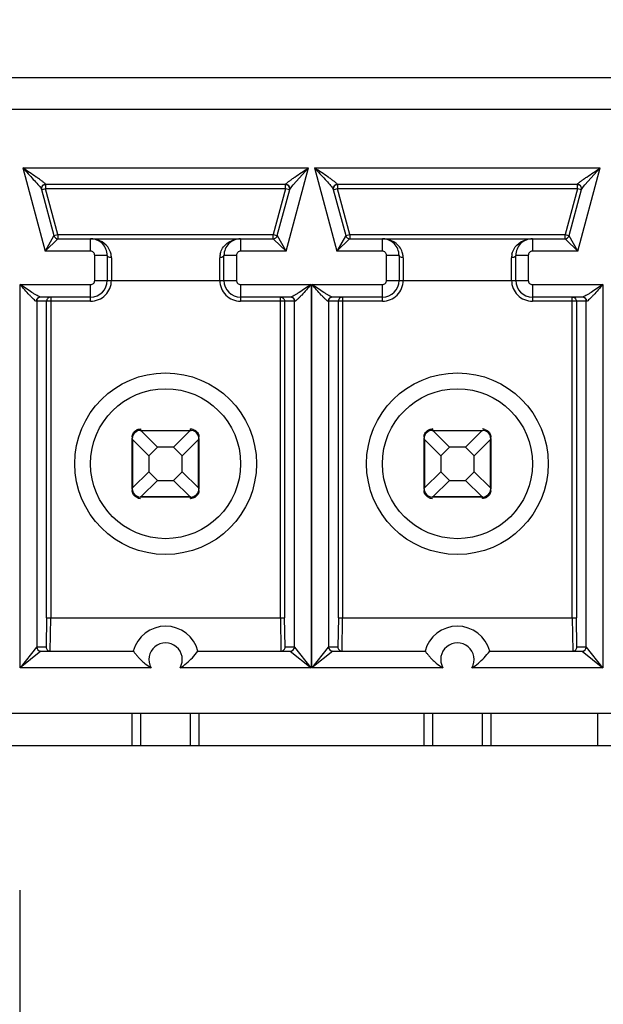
# Model space of a CAD drawing. Header units: inches. Extents: x 0 to 34, y 0 to 22.
# Tile 11 of 136: x 7.225 to 7.432, y 4.93 to 5.279. Entities that reach past the tile are written whole.
import ezdxf

# ---------------------------------------------------------------- set-up
doc = ezdxf.new("R2010")
doc.units = ezdxf.units.IN
doc.header["$LTSCALE"] = 1.87
doc.header["$MEASUREMENT"] = 0
doc.layers.get('0').update_dxf_attribs({"linetype": 'CONTINUOUS'})
doc.layers.add('DIMENSIONS', color=7, linetype='CONTINUOUS')
doc.styles.get("Standard").update_dxf_attribs({"font": 'txt', "width": 0.8})
doc.dimstyles.new('DIMSTYLE_3', dxfattribs={"dimtxt": 0.125, "dimasz": 0.18, "dimexe": 0.125, "dimexo": 0.0625, "dimgap": 0.03125, "dimtad": 0, "dimtih": 1, "dimtoh": 1, "dimdec": 3, "dimlfac": 1.3333333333, "dimzin": 4, "dimdsep": 46, "dimtxsty": 'STANDARD', "dimblk": '_FILLED', "dimblk1": '_FILLED', "dimblk2": '_FILLED', "dimcen": 0.09, "dimadec": 0, "dimazin": 0, "dimtp": 0.001, "dimtm": 0.001, "dimtfac": 1, "dimtdec": 3, "dimtofl": 0, "dimtmove": 0, "dimatfit": 3, "dimldrblk": '_FILLED', "dimfxl": 1, "dimtolj": 1, "dimtzin": 4, "dimarcsym": 0})

# ---------------------------------------------------------------- blocks, each defined once
blk = doc.blocks.new('*D14')
at = {"layer": 'DIMENSIONS', "color": 2, "linetype": 'CONTINUOUS'}
blk.add_line((7.8133599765, 6.2124718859), (5.1166724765, 6.2124718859), dxfattribs=at)
at = {"layer": 'DIMENSIONS', "color": 2, "linetype": 'CONTINUOUS', "insert": (5.0541724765, 6.2749718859), "char_height": 0.125, "width": 1.225, "attachment_point": 3, "line_spacing_factor": 0.9}
blk.add_mtext('2.228{\\Ftxt.shx;\\W1.000000;\\H0.125000; }[56.6]', dxfattribs=at)
blk = doc.blocks.new('_FILLED')
at = {"color": 0, "linetype": 'BYBLOCK'}
blk.add_solid([(0, 0), (-1, 0.1736111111), (-1, -0.1736111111)], dxfattribs=at)
blk = doc.blocks.new('*D15')
at = {"layer": 'DIMENSIONS', "color": 2, "linetype": 'CONTINUOUS'}
blk.add_line((7.2248614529, 4.9709718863), (7.2248614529, 3.5678345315), dxfattribs=at)
at = {"layer": 'DIMENSIONS', "color": 2, "linetype": 'CONTINUOUS', "insert": (7.1623614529, 3.5053345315), "char_height": 0.125, "width": 1.325, "attachment_point": 3, "rotation": 90, "line_spacing_factor": 0.9}
blk.add_mtext('1.894{\\Ftxt.shx;\\W1.000000;\\H0.125000; }[48.11]', dxfattribs=at)
blk = doc.blocks.new('*D18')
at = {"layer": 'DIMENSIONS', "color": 2, "linetype": 'CONTINUOUS'}
blk.add_line((12.3089224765, 5.0708968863), (12.3089224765, 3.5678345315), dxfattribs=at)
at = {"layer": 'DIMENSIONS', "color": 2, "linetype": 'CONTINUOUS', "insert": (12.2464224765, 3.5053345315), "char_height": 0.125, "width": 1.425, "attachment_point": 3, "rotation": 90, "line_spacing_factor": 0.9}
blk.add_mtext('8.673{\\Ftxt.shx;\\W1.000000;\\H0.125000; }[220.29]', dxfattribs=at)
blk = doc.blocks.new('*D19')
at = {"layer": 'DIMENSIONS', "color": 2, "linetype": 'CONTINUOUS'}
blk.add_line((12.8714224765, 5.0708968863), (12.8714224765, 3.5678345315), dxfattribs=at)
at = {"layer": 'DIMENSIONS', "color": 2, "linetype": 'CONTINUOUS', "insert": (12.8089224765, 3.5053345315), "char_height": 0.125, "width": 1.425, "attachment_point": 3, "rotation": 90, "line_spacing_factor": 0.9}
blk.add_mtext('9.423{\\Ftxt.shx;\\W1.000000;\\H0.125000; }[239.34]', dxfattribs=at)
blk = doc.blocks.new('*D20')
at = {"layer": 'DIMENSIONS', "color": 2, "linetype": 'CONTINUOUS'}
blk.add_line((13.4339224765, 5.0708968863), (13.4339224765, 3.5678345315), dxfattribs=at)
at = {"layer": 'DIMENSIONS', "color": 2, "linetype": 'CONTINUOUS', "insert": (13.3714224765, 3.5053345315), "char_height": 0.125, "width": 1.525, "attachment_point": 3, "rotation": 90, "line_spacing_factor": 0.9}
blk.add_mtext('10.173{\\Ftxt.shx;\\W1.000000;\\H0.125000; }[258.39]', dxfattribs=at)
blk = doc.blocks.new('*D21')
at = {"layer": 'DIMENSIONS', "color": 2, "linetype": 'CONTINUOUS'}
blk.add_line((13.9964224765, 5.0708968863), (13.9964224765, 3.5678345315), dxfattribs=at)
at = {"layer": 'DIMENSIONS', "color": 2, "linetype": 'CONTINUOUS', "insert": (13.9339224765, 3.5053345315), "char_height": 0.125, "width": 1.525, "attachment_point": 3, "rotation": 90, "line_spacing_factor": 0.9}
blk.add_mtext('10.923{\\Ftxt.shx;\\W1.000000;\\H0.125000; }[277.44]', dxfattribs=at)

msp = doc.modelspace()

# ---------------------------------------------------------------- linework, layer by layer
at = {"color": 7, "linetype": 'CONTINUOUS'}
for p, q in [((7.9743004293, 5.2587966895), (6.4754224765, 5.2587966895)), ((7.9630504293, 5.2475466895), (6.567878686, 5.2475466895)), ((7.2259525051, 5.2268775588), (7.2338644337, 5.1973498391)), ((7.2259525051, 5.2268775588), (7.3271172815, 5.2268775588)), ((7.3192049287, 5.1973498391), (7.3271172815, 5.2268775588)), ((7.3216880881, 5.2208936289), (7.3271170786, 5.226877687)), ((7.3292989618, 5.2268775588), (7.3372108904, 5.1973498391)), ((7.3292989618, 5.2268775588), (7.4304637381, 5.2268775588)), ((7.4225513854, 5.1973498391), (7.4304637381, 5.2268775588)), ((7.4250345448, 5.2208936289), (7.4304635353, 5.226877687)), ((7.2340443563, 5.2209718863), (7.2340043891, 5.2210912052)), ((7.2340443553, 5.2209718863), (7.2340443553, 5.2194955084)), ((7.3190250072, 5.2209718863), (7.2340443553, 5.2209718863)), ((7.3190250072, 5.2194955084), (7.3190250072, 5.2207740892)), ((7.319064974, 5.2210912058), (7.3190250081, 5.2209718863)), ((7.3197381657, 5.2209138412), (7.3190649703, 5.2210912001)), ((7.3204910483, 5.2192625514), (7.321200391, 5.2203084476)), ((7.321200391, 5.2203084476), (7.3216880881, 5.2208936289)), ((7.337390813, 5.2209718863), (7.3373508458, 5.2210912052)), ((7.3373908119, 5.2209718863), (7.3373908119, 5.2194955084)), ((7.4223714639, 5.2209718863), (7.337390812, 5.2209718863)), ((7.4223714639, 5.2194955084), (7.4223714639, 5.2207740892)), ((7.4224114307, 5.2210912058), (7.4223714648, 5.2209718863)), ((7.4230846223, 5.2209138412), (7.422411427, 5.2210912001)), ((7.423837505, 5.2192625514), (7.4245468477, 5.2203084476)), ((7.4245468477, 5.2203084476), (7.4250345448, 5.2208936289)), ((7.2324706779, 5.2194907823), (7.2325783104, 5.2192625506)), ((7.2325783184, 5.2192625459), (7.2369698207, 5.2028732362)), ((7.2340443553, 5.2194955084), (7.232809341, 5.2191645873)), ((7.2383958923, 5.2032553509), (7.2340443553, 5.2194955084)), ((7.3190250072, 5.2194955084), (7.2340443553, 5.2194955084)), ((7.3190250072, 5.2194955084), (7.3146734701, 5.2032553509)), ((7.3160995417, 5.2028732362), (7.3204910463, 5.2192625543)), ((7.3204510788, 5.2191133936), (7.3190250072, 5.2194955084)), ((7.3358171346, 5.2194907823), (7.3359247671, 5.2192625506)), ((7.3359247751, 5.2192625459), (7.3403162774, 5.2028732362)), ((7.3373908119, 5.2194955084), (7.3361557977, 5.2191645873)), ((7.341742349, 5.2032553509), (7.3373908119, 5.2194955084)), ((7.4223714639, 5.2194955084), (7.3373908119, 5.2194955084)), ((7.4223714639, 5.2194955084), (7.4180199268, 5.2032553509)), ((7.4194459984, 5.2028732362), (7.423837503, 5.2192625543)), ((7.4237975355, 5.2191133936), (7.4223714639, 5.2194955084)), ((7.2369698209, 5.2028732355), (7.2368535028, 5.2026663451)), ((7.2369698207, 5.2028732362), (7.2383958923, 5.2032553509)), ((7.2383958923, 5.2032553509), (7.2383958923, 5.2019767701)), ((7.2383958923, 5.2032553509), (7.3146734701, 5.2032553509)), ((7.3146734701, 5.2017789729), (7.3146734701, 5.2032553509)), ((7.3146734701, 5.2032553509), (7.3159084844, 5.2029244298)), ((7.3192049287, 5.1973498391), (7.3161392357, 5.2028026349)), ((7.3403162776, 5.2028732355), (7.3401999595, 5.2026663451)), ((7.3403162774, 5.2028732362), (7.341742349, 5.2032553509)), ((7.341742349, 5.2032553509), (7.341742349, 5.2019767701)), ((7.341742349, 5.2032553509), (7.4180199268, 5.2032553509)), ((7.4180199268, 5.2017789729), (7.4180199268, 5.2032553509)), ((7.4180199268, 5.2032553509), (7.419254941, 5.2029244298)), ((7.4225513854, 5.1973498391), (7.4194856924, 5.2028026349)), ((7.233864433, 5.1973498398), (7.2383362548, 5.2017206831)), ((7.2368535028, 5.2026663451), (7.2338644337, 5.1973498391)), ((7.2383958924, 5.2017789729), (7.31467347, 5.2017789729)), ((7.2499598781, 5.1973498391), (7.2499598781, 5.2017789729)), ((7.3031094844, 5.2017789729), (7.3031094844, 5.1973498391)), ((7.31467348, 5.2017789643), (7.314917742, 5.201540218)), ((7.314917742, 5.201540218), (7.3192049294, 5.1973498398)), ((7.3401999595, 5.2026663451), (7.3372108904, 5.1973498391)), ((7.3372108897, 5.1973498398), (7.3416827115, 5.2017206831)), ((7.3417423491, 5.2017789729), (7.4180199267, 5.2017789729)), ((7.3533063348, 5.1973498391), (7.3533063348, 5.2017789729)), ((7.4064559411, 5.2017789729), (7.4064559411, 5.1973498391)), ((7.4180199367, 5.2017789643), (7.4182641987, 5.201540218)), ((7.4182641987, 5.201540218), (7.4225513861, 5.1973498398)), ((7.2499598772, 5.1973498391), (7.2338644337, 5.1973498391)), ((7.2558653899, 5.1958734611), (7.251436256, 5.1958734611)), ((7.251436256, 5.1870151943), (7.251436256, 5.1958734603)), ((7.2558653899, 5.1958734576), (7.2558653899, 5.1870151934)), ((7.3016331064, 5.1958734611), (7.2972039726, 5.1958734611)), ((7.2972039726, 5.1870151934), (7.2972039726, 5.1958734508)), ((7.3016331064, 5.1958734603), (7.3016331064, 5.1870151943)), ((7.3192049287, 5.1973498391), (7.3031094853, 5.1973498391)), ((7.3533063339, 5.1973498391), (7.3372108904, 5.1973498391)), ((7.3592118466, 5.1958734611), (7.3547827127, 5.1958734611)), ((7.3547827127, 5.1870151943), (7.3547827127, 5.1958734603)), ((7.3592118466, 5.1958734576), (7.3592118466, 5.1870151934)), ((7.4049795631, 5.1958734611), (7.4005504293, 5.1958734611)), ((7.4005504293, 5.1870151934), (7.4005504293, 5.1958734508)), ((7.4049795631, 5.1958734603), (7.4049795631, 5.1870151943)), ((7.4225513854, 5.1973498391), (7.406455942, 5.1973498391)), ((7.2573417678, 5.1950681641), (7.2573417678, 5.1870151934)), ((7.2957275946, 5.1870151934), (7.2957275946, 5.1950681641)), ((7.3606882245, 5.1950681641), (7.3606882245, 5.1870151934)), ((7.3990740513, 5.1870151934), (7.3990740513, 5.1950681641)), ((7.2249688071, 5.0497119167), (7.2249688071, 5.1855388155)), ((7.2249688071, 5.1855388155), (7.2499598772, 5.1855388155)), ((7.2499598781, 5.1796333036), (7.2499598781, 5.1855388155)), ((7.251436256, 5.1870151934), (7.3016331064, 5.1870151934)), ((7.3031094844, 5.1855388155), (7.3031094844, 5.1796333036)), ((7.3031094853, 5.1855388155), (7.328100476, 5.1855388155)), ((7.328100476, 5.1855388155), (7.328100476, 5.0497118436)), ((7.3283152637, 5.0497119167), (7.3283152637, 5.1855388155)), ((7.3283152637, 5.1855388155), (7.3533063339, 5.1855388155)), ((7.3533063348, 5.1796333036), (7.3533063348, 5.1855388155)), ((7.3547827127, 5.1870151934), (7.4049795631, 5.1870151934)), ((7.4064559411, 5.1855388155), (7.4064559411, 5.1796333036)), ((7.406455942, 5.1855388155), (7.4314469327, 5.1855388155)), ((7.4314469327, 5.1855388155), (7.4314469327, 5.0497118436)), ((7.2499598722, 5.1796333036), (7.2307552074, 5.1796333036)), ((7.2308735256, 5.1796333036), (7.2308735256, 5.0570939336)), ((7.2499598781, 5.1811096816), (7.2322017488, 5.1811096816)), ((7.2344040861, 5.0674277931), (7.2344040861, 5.1796333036)), ((7.2358802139, 5.1811096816), (7.2358802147, 5.0674286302)), ((7.3208676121, 5.1811096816), (7.3031094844, 5.1811096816)), ((7.3223141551, 5.1796333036), (7.3031094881, 5.1796333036)), ((7.3171891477, 5.0674286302), (7.3171891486, 5.1811096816)), ((7.3186094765, 5.1800320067), (7.3186652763, 5.1796333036)), ((7.3186652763, 5.1796333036), (7.3186652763, 5.0674277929)), ((7.3221958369, 5.0570939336), (7.3221958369, 5.1796333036)), ((7.3533063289, 5.1796333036), (7.3341016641, 5.1796333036)), ((7.3342199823, 5.1796333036), (7.3342199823, 5.0570939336)), ((7.3533063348, 5.1811096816), (7.3355482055, 5.1811096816)), ((7.3377505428, 5.0674277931), (7.3377505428, 5.1796333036)), ((7.3392266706, 5.1811096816), (7.3392266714, 5.0674286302)), ((7.4242140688, 5.1811096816), (7.4064559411, 5.1811096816)), ((7.4256606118, 5.1796333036), (7.4064559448, 5.1796333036)), ((7.4205356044, 5.0674286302), (7.4205356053, 5.1811096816)), ((7.4219559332, 5.1800320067), (7.422011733, 5.1796333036)), ((7.422011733, 5.1796333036), (7.422011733, 5.0674277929)), ((7.4255422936, 5.0570939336), (7.4255422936, 5.1796333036)), ((7.2676765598, 5.1338580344), (7.2675525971, 5.1338549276)), ((7.2675581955, 5.1338617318), (7.267679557, 5.1338535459)), ((7.2676764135, 5.1343620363), (7.2676764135, 5.1338655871)), ((7.2676764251, 5.1338655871), (7.2853929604, 5.1338655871)), ((7.2676764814, 5.1338605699), (7.2676764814, 5.1338543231)), ((7.267679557, 5.1338535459), (7.267861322, 5.1337896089)), ((7.2737055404, 5.1279600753), (7.26792905, 5.1337365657)), ((7.2851403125, 5.1337365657), (7.26792905, 5.1337365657)), ((7.2851403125, 5.1337365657), (7.2793638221, 5.1279600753)), ((7.2851403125, 5.1337365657), (7.2853893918, 5.1338534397)), ((7.2853893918, 5.1338534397), (7.285519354, 5.1338602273)), ((7.2853929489, 5.1338655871), (7.2853929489, 5.1343620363)), ((7.2853930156, 5.1338605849), (7.2853930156, 5.1338543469)), ((7.2855200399, 5.1338593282), (7.2855452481, 5.1338608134)), ((7.2863054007, 5.1342223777), (7.2871285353, 5.1338170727)), ((7.3710230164, 5.1338580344), (7.3708990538, 5.1338549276)), ((7.3709046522, 5.1338617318), (7.3710260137, 5.1338535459)), ((7.3710228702, 5.1343620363), (7.3710228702, 5.1338655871)), ((7.3710228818, 5.1338655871), (7.388739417, 5.1338655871)), ((7.3710229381, 5.1338605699), (7.3710229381, 5.1338543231)), ((7.3710260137, 5.1338535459), (7.3712077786, 5.1337896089)), ((7.3770519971, 5.1279600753), (7.3712755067, 5.1337365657)), ((7.3884867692, 5.1337365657), (7.3712755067, 5.1337365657)), ((7.3884867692, 5.1337365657), (7.3827102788, 5.1279600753)), ((7.3884867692, 5.1337365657), (7.3887358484, 5.1338534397)), ((7.3887358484, 5.1338534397), (7.3888658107, 5.1338602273)), ((7.3887394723, 5.1338605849), (7.3887394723, 5.1338543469)), ((7.3888664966, 5.1338593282), (7.3888917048, 5.1338608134)), ((7.3896518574, 5.1342223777), (7.390474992, 5.1338170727)), ((7.2647236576, 5.1131963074), (7.2647236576, 5.1309128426)), ((7.2647299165, 5.1310399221), (7.2647284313, 5.1310651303)), ((7.2647286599, 5.1309128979), (7.2647348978, 5.1309128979)), ((7.264735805, 5.130909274), (7.2647290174, 5.1310392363)), ((7.264852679, 5.1306601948), (7.264735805, 5.130909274)), ((7.264852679, 5.1306601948), (7.264852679, 5.1134489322)), ((7.264852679, 5.1306601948), (7.2706291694, 5.1248837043)), ((7.282440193, 5.1248837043), (7.2882166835, 5.1306601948)), ((7.2882166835, 5.1134489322), (7.2882166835, 5.1306601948)), ((7.2883336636, 5.1309096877), (7.2882697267, 5.1307279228)), ((7.2883418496, 5.1310310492), (7.2883336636, 5.1309096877)), ((7.2883406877, 5.1309127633), (7.2883344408, 5.1309127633)), ((7.2883381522, 5.130912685), (7.2883350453, 5.1310366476)), ((7.2883457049, 5.1311784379), (7.2883457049, 5.1315085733)), ((7.2883457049, 5.1309128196), (7.2883457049, 5.1131962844)), ((7.3680701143, 5.1131963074), (7.3680701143, 5.1309128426)), ((7.3680763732, 5.1310399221), (7.368074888, 5.1310651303)), ((7.3680751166, 5.1309128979), (7.3680813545, 5.1309128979)), ((7.3680822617, 5.130909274), (7.3680754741, 5.1310392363)), ((7.3681991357, 5.1306601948), (7.3680822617, 5.130909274)), ((7.3681991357, 5.1306601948), (7.3681991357, 5.1134489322)), ((7.3681991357, 5.1306601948), (7.3739756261, 5.1248837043)), ((7.3857866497, 5.1248837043), (7.3915631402, 5.1306601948)), ((7.3915631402, 5.1134489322), (7.3915631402, 5.1306601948)), ((7.3916801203, 5.1309096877), (7.3916161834, 5.1307279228)), ((7.3916883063, 5.1310310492), (7.3916801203, 5.1309096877)), ((7.3916871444, 5.1309127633), (7.3916808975, 5.1309127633)), ((7.3916846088, 5.130912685), (7.391681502, 5.1310366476)), ((7.3916921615, 5.1311784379), (7.3916921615, 5.1315085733)), ((7.3916921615, 5.1309128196), (7.3916921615, 5.1131962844)), ((7.2706291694, 5.1248837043), (7.2737055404, 5.1279600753)), ((7.2793638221, 5.1279600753), (7.2737055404, 5.1279600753)), ((7.2793638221, 5.1279600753), (7.282440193, 5.1248837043)), ((7.3739756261, 5.1248837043), (7.3770519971, 5.1279600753)), ((7.3827102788, 5.1279600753), (7.3770519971, 5.1279600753)), ((7.3827102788, 5.1279600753), (7.3857866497, 5.1248837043)), ((7.2706291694, 5.1248837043), (7.2706291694, 5.1192254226)), ((7.282440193, 5.1192254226), (7.282440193, 5.1248837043)), ((7.3739756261, 5.1248837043), (7.3739756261, 5.1192254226)), ((7.3857866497, 5.1192254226), (7.3857866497, 5.1248837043)), ((7.2706291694, 5.1192254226), (7.264852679, 5.1134489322)), ((7.2737055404, 5.1161490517), (7.2706291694, 5.1192254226)), ((7.282440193, 5.1192254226), (7.2793638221, 5.1161490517)), ((7.2882166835, 5.1134489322), (7.282440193, 5.1192254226)), ((7.3739756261, 5.1192254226), (7.3681991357, 5.1134489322)), ((7.3770519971, 5.1161490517), (7.3739756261, 5.1192254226)), ((7.3857866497, 5.1192254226), (7.3827102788, 5.1161490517)), ((7.3915631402, 5.1134489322), (7.3857866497, 5.1192254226)), ((7.26792905, 5.1103725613), (7.2737055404, 5.1161490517)), ((7.2737055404, 5.1161490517), (7.2793638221, 5.1161490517)), ((7.2793638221, 5.1161490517), (7.2851403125, 5.1103725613)), ((7.3712755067, 5.1103725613), (7.3770519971, 5.1161490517)), ((7.3770519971, 5.1161490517), (7.3827102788, 5.1161490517)), ((7.3827102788, 5.1161490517), (7.3884867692, 5.1103725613)), ((7.2647236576, 5.1129306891), (7.2647236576, 5.1126005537)), ((7.2647275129, 5.1130780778), (7.2647356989, 5.1131994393)), ((7.2647286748, 5.1131963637), (7.2647349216, 5.1131963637)), ((7.2647312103, 5.113196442), (7.2647343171, 5.1130724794)), ((7.2647356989, 5.1131994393), (7.2647996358, 5.1133812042)), ((7.2882166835, 5.1134489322), (7.2883335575, 5.113199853)), ((7.2883335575, 5.113199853), (7.2883403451, 5.1130698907)), ((7.2883407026, 5.1131962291), (7.2883344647, 5.1131962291)), ((7.288339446, 5.1130692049), (7.2883409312, 5.1130439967)), ((7.3680701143, 5.1129306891), (7.3680701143, 5.1126005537)), ((7.3680739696, 5.1130780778), (7.3680821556, 5.1131994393)), ((7.3680751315, 5.1131963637), (7.3680813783, 5.1131963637)), ((7.368077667, 5.113196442), (7.3680807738, 5.1130724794)), ((7.3680821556, 5.1131994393), (7.3681460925, 5.1133812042)), ((7.3915631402, 5.1134489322), (7.3916800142, 5.113199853)), ((7.3916800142, 5.113199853), (7.3916868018, 5.1130698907)), ((7.3916871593, 5.1131962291), (7.3916809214, 5.1131962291)), ((7.3916859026, 5.1130692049), (7.3916873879, 5.1130439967)), ((7.2667639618, 5.1098867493), (7.2659408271, 5.1102920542)), ((7.2675493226, 5.1102497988), (7.2675241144, 5.1102483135)), ((7.2676799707, 5.1102556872), (7.2675500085, 5.1102488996)), ((7.2676763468, 5.1102485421), (7.2676763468, 5.11025478)), ((7.2853929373, 5.1102435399), (7.2676764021, 5.1102435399)), ((7.26792905, 5.1103725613), (7.2676799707, 5.1102556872)), ((7.26792905, 5.1103725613), (7.2851403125, 5.1103725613)), ((7.2853898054, 5.1102555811), (7.2852080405, 5.1103195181)), ((7.285511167, 5.1102473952), (7.2853898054, 5.1102555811)), ((7.2853928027, 5.1102510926), (7.2855167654, 5.1102541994)), ((7.2853928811, 5.110248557), (7.2853928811, 5.1102548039)), ((7.2853929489, 5.1097470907), (7.2853929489, 5.1102435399)), ((7.3701104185, 5.1098867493), (7.3692872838, 5.1102920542)), ((7.3708957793, 5.1102497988), (7.3708705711, 5.1102483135)), ((7.3710264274, 5.1102556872), (7.3708964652, 5.1102488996)), ((7.3710228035, 5.1102485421), (7.3710228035, 5.11025478)), ((7.388739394, 5.1102435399), (7.3710228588, 5.1102435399)), ((7.3712755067, 5.1103725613), (7.3710264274, 5.1102556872)), ((7.3712755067, 5.1103725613), (7.3884867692, 5.1103725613)), ((7.3887362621, 5.1102555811), (7.3885544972, 5.1103195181)), ((7.3888576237, 5.1102473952), (7.3887362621, 5.1102555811)), ((7.3887392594, 5.1102510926), (7.3888632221, 5.1102541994)), ((7.3887393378, 5.110248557), (7.3887393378, 5.1102548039)), ((7.3887394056, 5.1097470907), (7.3887394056, 5.1102435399)), ((7.2344040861, 5.0674277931), (7.2342140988, 5.0570939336)), ((7.2344040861, 5.0674285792), (7.3186652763, 5.0674285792)), ((7.2356902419, 5.0556175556), (7.2358802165, 5.0674286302)), ((7.317189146, 5.0674286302), (7.3173791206, 5.0556175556)), ((7.3188552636, 5.0570939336), (7.3186652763, 5.0674277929)), ((7.3377505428, 5.0674277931), (7.3375605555, 5.0570939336)), ((7.3377505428, 5.0674285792), (7.422011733, 5.0674285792)), ((7.3390366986, 5.0556175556), (7.3392266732, 5.0674286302)), ((7.4205356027, 5.0674286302), (7.4207255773, 5.0556175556)), ((7.4222017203, 5.0570939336), (7.422011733, 5.0674277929)), ((7.2307991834, 5.0569997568), (7.2249689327, 5.0497119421)), ((7.2308735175, 5.0570926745), (7.2307991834, 5.0569997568)), ((7.2308735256, 5.0570939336), (7.2342140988, 5.0570939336)), ((7.3188552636, 5.0570939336), (7.3221958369, 5.0570939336)), ((7.3222723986, 5.0569969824), (7.3221958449, 5.0570926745)), ((7.3281005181, 5.0497118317), (7.3222723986, 5.0569969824)), ((7.3341456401, 5.0569997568), (7.3283153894, 5.0497119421)), ((7.3342199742, 5.0570926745), (7.3341456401, 5.0569997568)), ((7.3342199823, 5.0570939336), (7.3375605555, 5.0570939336)), ((7.4222017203, 5.0570939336), (7.4255422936, 5.0570939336)), ((7.4256188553, 5.0569969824), (7.4255423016, 5.0570926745)), ((7.4314469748, 5.0497118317), (7.4256188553, 5.0569969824)), ((7.2323615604, 5.0556175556), (7.224968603, 5.0497120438)), ((7.232352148, 5.0556175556), (7.2650987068, 5.0556175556)), ((7.2879706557, 5.0556175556), (7.3207172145, 5.0556175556)), ((7.3207078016, 5.0556175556), (7.3281006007, 5.0497120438)), ((7.3357080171, 5.0556175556), (7.3283150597, 5.0497120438)), ((7.3356986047, 5.0556175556), (7.3684451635, 5.0556175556)), ((7.3913171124, 5.0556175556), (7.4240636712, 5.0556175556)), ((7.4240542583, 5.0556175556), (7.4314470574, 5.0497120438)), ((7.2714204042, 5.0497119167), (7.2249688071, 5.0497119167)), ((7.328100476, 5.0497118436), (7.281648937, 5.0497118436)), ((7.3747668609, 5.0497119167), (7.3283152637, 5.0497119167)), ((7.4314469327, 5.0497118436), (7.3849953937, 5.0497118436)), ((7.9630504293, 5.0334718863), (6.4754224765, 5.0334718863)), ((7.2647236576, 5.0222218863), (7.2647236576, 5.0334718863)), ((7.2676764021, 5.0334718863), (7.2676764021, 5.0222218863)), ((7.2853929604, 5.0222218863), (7.2853929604, 5.0334718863)), ((7.2883457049, 5.0334718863), (7.2883457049, 5.0222218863)), ((7.3680701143, 5.0222218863), (7.3680701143, 5.0334718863)), ((7.3710228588, 5.0334718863), (7.3710228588, 5.0222218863)), ((7.388739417, 5.0222218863), (7.388739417, 5.0334718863)), ((7.3916921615, 5.0334718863), (7.3916921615, 5.0222218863)), ((7.4295110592, 5.0334718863), (7.4295110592, 5.0222218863)), ((6.4754224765, 5.0222218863), (7.9743004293, 5.0222218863))]:
    msp.add_line(p, q, dxfattribs=at)
for centre, radius in [((7.2765346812, 5.1220545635), 0.0321850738), ((7.3798811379, 5.1220545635), 0.0321850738), ((7.2765346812, 5.1220545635), 0.0265748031), ((7.3798811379, 5.1220545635), 0.0265748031)]:
    msp.add_circle(centre, radius, dxfattribs=at)
for centre, radius, start, end in [((7.2340443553, 5.2194955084), 0.001476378, 89.9999999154, 195), ((7.3190250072, 5.2194955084), 0.001476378, 344.9999999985, 90), ((7.3373908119, 5.2194955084), 0.001476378, 89.9999999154, 195), ((7.4223714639, 5.2194955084), 0.001476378, 344.9999999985, 90), ((7.2383958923, 5.2032553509), 0.001476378, 195.0000002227, 270), ((7.3146734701, 5.2032553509), 0.001476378, 270, 344.999999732), ((7.341742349, 5.2032553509), 0.001476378, 195.0000002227, 270), ((7.4180199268, 5.2032553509), 0.001476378, 270, 344.9999997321), ((7.2499598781, 5.1958734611), 0.0059055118, 359.9999659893, 89.9999999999), ((7.3031094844, 5.1958734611), 0.0059055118, 89.998497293, 179.9999999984), ((7.3533063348, 5.1958734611), 0.0059055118, 359.9999659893, 89.9999999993), ((7.4064559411, 5.1958734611), 0.0059055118, 89.998497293, 179.9999999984), ((7.2499598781, 5.1958734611), 0.0014763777, 359.9999660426, 90.0000339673), ((7.2511941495, 5.1950644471), 0.0061476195, 0.0346417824, 12.029782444), ((7.3018755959, 5.1950644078), 0.0061480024, 167.9738963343, 179.9649938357), ((7.3031094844, 5.1958734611), 0.0014763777, 89.9999660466, 180.0000339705), ((7.3533063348, 5.1958734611), 0.0014763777, 359.9999660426, 90.0000339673), ((7.3545406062, 5.1950644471), 0.0061476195, 0.0346417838, 12.0297824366), ((7.4052220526, 5.1950644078), 0.0061480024, 167.9738963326, 179.9649938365), ((7.4064559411, 5.1958734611), 0.0014763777, 89.9999660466, 180.0000339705), ((7.2499598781, 5.1870151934), 0.0073818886, 269.9999542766, 360), ((7.2499598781, 5.1870151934), 0.0014763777, 269.9999660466, 3.39706e-05), ((7.2499598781, 5.1870151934), 0.0059055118, 270.000000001, 359.9999999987), ((7.3031094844, 5.1870151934), 0.007381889, 180, 270.0000286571), ((7.3031094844, 5.1870151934), 0.0059055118, 180.0000000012, 269.9999999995), ((7.3031094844, 5.1870151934), 0.0014763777, 179.9999660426, 270.0000339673), ((7.3533063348, 5.1870151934), 0.0073818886, 269.9999542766, 360), ((7.3533063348, 5.1870151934), 0.0014763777, 269.9999660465, 3.39706e-05), ((7.3533063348, 5.1870151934), 0.0059055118, 270.000000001, 359.9999999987), ((7.4064559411, 5.1870151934), 0.007381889, 180, 270.0000286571), ((7.4064559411, 5.1870151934), 0.0059055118, 180.0000000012, 269.9999999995), ((7.4064559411, 5.1870151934), 0.0014763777, 179.9999660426, 270.0000339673), ((7.232349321, 5.179633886), 0.0014757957, 89.987070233, 180.0226083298), ((7.2358798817, 5.179633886), 0.0014757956, 89.9870695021, 180.0226090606), ((7.3207200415, 5.179633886), 0.0014757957, 359.9773916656, 90.0129297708), ((7.3356957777, 5.179633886), 0.0014757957, 89.9870702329, 180.0226083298), ((7.3392263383, 5.179633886), 0.0014757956, 89.9870695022, 180.0226090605), ((7.4240664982, 5.179633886), 0.0014757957, 359.9773916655, 90.0129297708), ((7.2676764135, 5.1309128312), 0.0029527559, 90, 177.9263080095), ((7.2676764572, 5.1313461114), 0.0030159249, 90.0008293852, 91.4167394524), ((7.2853904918, 5.1312954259), 0.0030666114, 72.6417578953, 89.9540905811), ((7.2853929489, 5.1309128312), 0.0029527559, 0, 87.9263080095), ((7.3710228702, 5.1309128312), 0.0029527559, 90, 177.9263080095), ((7.3710229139, 5.1313461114), 0.0030159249, 90.0008293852, 91.4167394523), ((7.3887369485, 5.1312954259), 0.0030666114, 72.6417578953, 89.9540905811), ((7.3887394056, 5.1309128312), 0.0029527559, 0, 87.9263080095), ((7.2676764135, 5.1131962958), 0.0029527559, 180, 267.9263080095), ((7.2853929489, 5.1131962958), 0.0029527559, 270, 357.9263080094), ((7.3710228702, 5.1131962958), 0.0029527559, 180, 267.9263080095), ((7.3887394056, 5.1131962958), 0.0029527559, 270, 357.9263080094), ((7.2676788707, 5.1128137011), 0.0030666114, 252.6417578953, 269.9540905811), ((7.2853929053, 5.1127630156), 0.0030159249, 270.0008293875, 271.4167394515), ((7.3710253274, 5.1128137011), 0.0030666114, 252.6417578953, 269.9540905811), ((7.388739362, 5.1127630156), 0.0030159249, 270.0008293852, 271.4167394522), ((7.2765346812, 5.0526647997), 0.0118110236, 14.4775121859, 165.5224878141), ((7.3798811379, 5.0526647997), 0.0118110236, 14.4775121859, 165.5224878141), ((7.2323502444, 5.0570932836), 0.0014767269, 180.0715289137, 269.9964389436), ((7.2356898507, 5.0570932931), 0.0014757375, 179.975131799, 270.0151896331), ((7.2765346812, 5.0526647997), 0.0059053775, 329.9979909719, 210.0012922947), ((7.3173795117, 5.0570932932), 0.0014757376, 269.9848155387, 0.0248630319), ((7.3207191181, 5.0570932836), 0.0014767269, 270.0035613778, 359.9284706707), ((7.335696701, 5.0570932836), 0.0014767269, 180.0715289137, 269.9964389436), ((7.3390363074, 5.0570932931), 0.0014757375, 179.975131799, 270.0151896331), ((7.3798811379, 5.0526647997), 0.0059053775, 329.9979909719, 210.0012922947), ((7.4207259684, 5.0570932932), 0.0014757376, 269.9848155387, 0.024863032), ((7.4240655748, 5.0570932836), 0.0014767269, 270.0035613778, 359.9284706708)]:
    msp.add_arc(centre, radius, start, end, dxfattribs=at)
for points, knots in [([(7.2340043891, 5.2210912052), (7.2339416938, 5.2212784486), (7.2334781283, 5.2216262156), (7.2327715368, 5.2222166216), (7.2317856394, 5.2229117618), (7.2303138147, 5.2239426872), (7.2283531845, 5.2252678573), (7.226760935, 5.2263358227), (7.2259525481, 5.2268773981)], [0, 0, 0, 0, 0.0596382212, 0.1621485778, 0.2859691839, 0.420752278, 0.7061191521, 1, 1, 1, 1]), ([(7.2259525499, 5.2268773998), (7.2265822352, 5.2261962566), (7.2278234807, 5.2248510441), (7.2296301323, 5.222890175), (7.2311792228, 5.221120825), (7.2321530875, 5.2200246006), (7.2324706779, 5.2194907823)], [0, 0, 0, 0, 0.2823538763, 0.5572987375, 0.8109293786, 1, 1, 1, 1]), ([(7.319064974, 5.2210912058), (7.3191276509, 5.2212784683), (7.31959129, 5.2216262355), (7.3202978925, 5.2222166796), (7.3212838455, 5.2229118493), (7.3227557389, 5.2239428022), (7.3247163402, 5.225268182), (7.3263089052, 5.2263358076), (7.3271173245, 5.2268773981)], [0, 0, 0, 0, 0.0596393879, 0.1621508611, 0.2859718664, 0.4207549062, 0.7061209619, 1, 1, 1, 1]), ([(7.3373508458, 5.2210912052), (7.3372881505, 5.2212784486), (7.3368245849, 5.2216262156), (7.3361179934, 5.2222166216), (7.3351320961, 5.2229117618), (7.3336602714, 5.2239426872), (7.3316996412, 5.2252678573), (7.3301073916, 5.2263358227), (7.3292990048, 5.2268773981)], [0, 0, 0, 0, 0.0596382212, 0.1621485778, 0.2859691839, 0.420752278, 0.7061191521, 1, 1, 1, 1]), ([(7.3292990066, 5.2268773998), (7.3299286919, 5.2261962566), (7.3311699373, 5.2248510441), (7.332976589, 5.222890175), (7.3345256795, 5.221120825), (7.3354995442, 5.2200246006), (7.3358171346, 5.2194907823)], [0, 0, 0, 0, 0.2823538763, 0.5572987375, 0.8109293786, 1, 1, 1, 1]), ([(7.4224114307, 5.2210912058), (7.4224741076, 5.2212784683), (7.4229377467, 5.2216262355), (7.4236443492, 5.2222166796), (7.4246303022, 5.2229118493), (7.4261021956, 5.2239428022), (7.4280627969, 5.225268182), (7.4296553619, 5.2263358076), (7.4304637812, 5.2268773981)], [0, 0, 0, 0, 0.0596393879, 0.1621508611, 0.2859718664, 0.4207549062, 0.7061209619, 1, 1, 1, 1]), ([(7.2340043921, 5.2210911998), (7.2335706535, 5.2210865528), (7.2326643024, 5.2206629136), (7.232467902, 5.2196745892), (7.2325783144, 5.2192625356)], [0, 0, 0, 0, 0.5041689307, 1, 1, 1, 1]), ([(7.3204910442, 5.2192625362), (7.3205715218, 5.2195628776), (7.3205161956, 5.2202578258), (7.3200321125, 5.2207634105), (7.3197381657, 5.2209138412)], [0, 0, 0, 0, 0.4849747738, 1, 1, 1, 1]), ([(7.3373508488, 5.2210911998), (7.3369171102, 5.2210865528), (7.3360107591, 5.2206629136), (7.3358143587, 5.2196745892), (7.3359247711, 5.2192625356)], [0, 0, 0, 0, 0.5041689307, 1, 1, 1, 1]), ([(7.4238375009, 5.2192625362), (7.4239179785, 5.2195628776), (7.4238626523, 5.2202578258), (7.4233785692, 5.2207634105), (7.4230846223, 5.2209138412)], [0, 0, 0, 0, 0.4849747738, 1, 1, 1, 1]), ([(7.2560514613, 5.198858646), (7.2553345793, 5.1998109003), (7.2534182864, 5.2012986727), (7.2510802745, 5.2017789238), (7.2499598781, 5.2017789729)], [0, 0, 0, 0, 0.5154688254, 1, 1, 1, 1]), ([(7.2970175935, 5.1988582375), (7.2977344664, 5.1998106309), (7.2996509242, 5.2012987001), (7.3019892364, 5.2017789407), (7.3031097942, 5.2017789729)], [0, 0, 0, 0, 0.5154550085, 1, 1, 1, 1]), ([(7.359397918, 5.198858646), (7.358681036, 5.1998109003), (7.3567647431, 5.2012986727), (7.3544267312, 5.2017789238), (7.3533063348, 5.2017789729)], [0, 0, 0, 0, 0.5154688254, 1, 1, 1, 1]), ([(7.4003640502, 5.1988582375), (7.4010809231, 5.1998106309), (7.4029973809, 5.2012987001), (7.4053356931, 5.2017789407), (7.4064562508, 5.2017789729)], [0, 0, 0, 0, 0.5154550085, 1, 1, 1, 1]), ([(7.2573417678, 5.1950681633), (7.2571584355, 5.195068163), (7.2566161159, 5.1951133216), (7.2558653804, 5.1954763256), (7.2558653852, 5.1958734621)], [0, 0, 0, 0, 0.3158349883, 1, 1, 1, 1]), ([(7.2572067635, 5.1963457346), (7.2571557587, 5.1965851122), (7.2569091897, 5.1974792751), (7.2564613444, 5.198314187), (7.2560514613, 5.198858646)], [0, 0, 0, 0, 0.2642389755, 1, 1, 1, 1]), ([(7.2972039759, 5.1958734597), (7.2972039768, 5.1957674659), (7.2969366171, 5.1951902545), (7.2962132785, 5.1950681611), (7.2957275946, 5.1950681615)], [0, 0, 0, 0, 0.1791410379, 1, 1, 1, 1]), ([(7.2958625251, 5.196345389), (7.2959135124, 5.1965847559), (7.2961600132, 5.1974788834), (7.2966077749, 5.1983137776), (7.2970175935, 5.1988582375)], [0, 0, 0, 0, 0.264238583, 1, 1, 1, 1]), ([(7.3606882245, 5.1950681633), (7.3605048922, 5.195068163), (7.3599625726, 5.1951133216), (7.359211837, 5.1954763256), (7.3592118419, 5.1958734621)], [0, 0, 0, 0, 0.3158349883, 1, 1, 1, 1]), ([(7.3605532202, 5.1963457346), (7.3605022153, 5.1965851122), (7.3602556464, 5.1974792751), (7.3598078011, 5.198314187), (7.359397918, 5.198858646)], [0, 0, 0, 0, 0.2642389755, 1, 1, 1, 1]), ([(7.4005504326, 5.1958734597), (7.4005504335, 5.1957674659), (7.4002830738, 5.1951902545), (7.3995597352, 5.1950681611), (7.3990740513, 5.1950681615)], [0, 0, 0, 0, 0.1791410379, 1, 1, 1, 1]), ([(7.3992089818, 5.196345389), (7.3992599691, 5.1965847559), (7.3995064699, 5.1974788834), (7.3999542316, 5.1983137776), (7.4003640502, 5.1988582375)], [0, 0, 0, 0, 0.264238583, 1, 1, 1, 1]), ([(7.2307552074, 5.1796333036), (7.2306115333, 5.1796332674), (7.2302672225, 5.1799099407), (7.2297338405, 5.1803677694), (7.2290547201, 5.1810599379), (7.2280154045, 5.1821550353), (7.2266453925, 5.1836654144), (7.2255361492, 5.184904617), (7.2249688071, 5.1855390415)], [0, 0, 0, 0, 0.0519471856, 0.144705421, 0.2637252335, 0.3983899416, 0.6922738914, 1, 1, 1, 1]), ([(7.2322017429, 5.1811096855), (7.2320387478, 5.181109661), (7.2316308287, 5.1812937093), (7.2309619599, 5.1816411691), (7.2301196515, 5.1821513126), (7.2288214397, 5.1829729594), (7.2270924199, 5.1841132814), (7.2256887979, 5.1850559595), (7.2249690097, 5.1855388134)], [0, 0, 0, 0, 0.0575095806, 0.1514701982, 0.2696264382, 0.4033267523, 0.6941869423, 1, 1, 1, 1]), ([(7.3281003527, 5.1855388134), (7.3273805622, 5.1850559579), (7.3259769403, 5.1841132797), (7.3242479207, 5.182972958), (7.3229497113, 5.1821513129), (7.3221074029, 5.1816411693), (7.321438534, 5.1812937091), (7.3210306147, 5.181109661), (7.3208676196, 5.1811096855)], [0, 0, 0, 0, 0.3058140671, 0.596673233, 0.7303734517, 0.8485297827, 0.9424904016, 1, 1, 1, 1]), ([(7.328100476, 5.1855389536), (7.3275331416, 5.1849045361), (7.3264239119, 5.1836653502), (7.3250539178, 5.1821549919), (7.3240146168, 5.1810599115), (7.3233355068, 5.1803677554), (7.3228021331, 5.1799099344), (7.3224578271, 5.1796332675), (7.3223141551, 5.1796333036)], [0, 0, 0, 0, 0.3077267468, 0.6016108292, 0.7362753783, 0.8552949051, 0.948052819, 1, 1, 1, 1]), ([(7.3341016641, 5.1796333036), (7.33395799, 5.1796332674), (7.3336136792, 5.1799099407), (7.3330802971, 5.1803677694), (7.3324011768, 5.1810599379), (7.3313618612, 5.1821550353), (7.3299918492, 5.1836654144), (7.3288826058, 5.184904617), (7.3283152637, 5.1855390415)], [0, 0, 0, 0, 0.0519471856, 0.144705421, 0.2637252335, 0.3983899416, 0.6922738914, 1, 1, 1, 1]), ([(7.3355481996, 5.1811096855), (7.3353852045, 5.181109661), (7.3349772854, 5.1812937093), (7.3343084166, 5.1816411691), (7.3334661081, 5.1821513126), (7.3321678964, 5.1829729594), (7.3304388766, 5.1841132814), (7.3290352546, 5.1850559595), (7.3283154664, 5.1855388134)], [0, 0, 0, 0, 0.0575095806, 0.1514701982, 0.2696264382, 0.4033267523, 0.6941869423, 1, 1, 1, 1]), ([(7.4314468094, 5.1855388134), (7.4307270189, 5.1850559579), (7.429323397, 5.1841132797), (7.4275943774, 5.182972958), (7.426296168, 5.1821513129), (7.4254538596, 5.1816411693), (7.4247849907, 5.1812937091), (7.4243770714, 5.181109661), (7.4242140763, 5.1811096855)], [0, 0, 0, 0, 0.3058140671, 0.596673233, 0.7303734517, 0.8485297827, 0.9424904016, 1, 1, 1, 1]), ([(7.4314469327, 5.1855389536), (7.4308795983, 5.1849045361), (7.4297703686, 5.1836653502), (7.4284003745, 5.1821549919), (7.4273610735, 5.1810599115), (7.4266819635, 5.1803677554), (7.4261485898, 5.1799099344), (7.4258042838, 5.1796332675), (7.4256606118, 5.1796333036)], [0, 0, 0, 0, 0.3077267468, 0.6016108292, 0.7362753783, 0.8552949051, 0.948052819, 1, 1, 1, 1]), ([(7.2322017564, 5.1811096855), (7.2318315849, 5.1811096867), (7.2310566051, 5.1807873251), (7.2307552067, 5.1800088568), (7.230755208, 5.1796333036)], [0, 0, 0, 0, 0.4963916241, 1, 1, 1, 1]), ([(7.3171891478, 5.1811096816), (7.3175024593, 5.1811096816), (7.3181478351, 5.1808987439), (7.3185244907, 5.1803341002), (7.3186094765, 5.1800320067)], [0, 0, 0, 0, 0.499594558, 1, 1, 1, 1]), ([(7.3223141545, 5.1796333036), (7.3223141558, 5.1800088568), (7.3220127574, 5.1807873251), (7.3212377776, 5.1811096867), (7.3208676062, 5.1811096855)], [0, 0, 0, 0, 0.5036083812, 1, 1, 1, 1]), ([(7.335548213, 5.1811096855), (7.3351780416, 5.1811096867), (7.3344030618, 5.1807873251), (7.3341016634, 5.1800088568), (7.3341016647, 5.1796333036)], [0, 0, 0, 0, 0.4963916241, 1, 1, 1, 1]), ([(7.4205356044, 5.1811096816), (7.420848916, 5.1811096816), (7.4214942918, 5.1808987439), (7.4218709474, 5.1803341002), (7.4219559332, 5.1800320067)], [0, 0, 0, 0, 0.499594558, 1, 1, 1, 1]), ([(7.4256606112, 5.1796333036), (7.4256606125, 5.1800088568), (7.4253592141, 5.1807873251), (7.4245842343, 5.1811096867), (7.4242140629, 5.1811096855)], [0, 0, 0, 0, 0.5036083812, 1, 1, 1, 1]), ([(7.2647236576, 5.1315085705), (7.2647236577, 5.1319535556), (7.2649485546, 5.132862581), (7.2655720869, 5.1335580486), (7.2659408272, 5.1338170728)], [0, 0, 0, 0, 0.4968513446, 1, 1, 1, 1]), ([(7.2659408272, 5.1338170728), (7.2663002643, 5.1340695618), (7.266868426, 5.1343009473), (7.2674538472, 5.134357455), (7.2676018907, 5.1343611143)], [0, 0, 0, 0, 0.7478673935, 1, 1, 1, 1]), ([(7.2871285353, 5.1338170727), (7.2874972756, 5.1335580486), (7.2881208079, 5.1328625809), (7.2883457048, 5.1319535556), (7.2883457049, 5.1315085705)], [0, 0, 0, 0, 0.5031486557, 1, 1, 1, 1]), ([(7.3680701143, 5.1315085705), (7.3680701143, 5.1319535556), (7.3682950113, 5.132862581), (7.3689185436, 5.1335580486), (7.3692872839, 5.1338170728)], [0, 0, 0, 0, 0.4968513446, 1, 1, 1, 1]), ([(7.3692872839, 5.1338170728), (7.369646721, 5.1340695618), (7.3702148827, 5.1343009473), (7.3708003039, 5.134357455), (7.3709483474, 5.1343611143)], [0, 0, 0, 0, 0.7478673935, 1, 1, 1, 1]), ([(7.390474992, 5.1338170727), (7.3908437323, 5.1335580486), (7.3914672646, 5.1328625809), (7.3916921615, 5.1319535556), (7.3916921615, 5.1315085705)], [0, 0, 0, 0, 0.5031486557, 1, 1, 1, 1]), ([(7.2659408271, 5.1102920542), (7.2655720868, 5.1105510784), (7.2649485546, 5.1112465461), (7.2647236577, 5.1121555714), (7.2647236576, 5.1126005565)], [0, 0, 0, 0, 0.5031486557, 1, 1, 1, 1]), ([(7.2883457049, 5.1126005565), (7.2883457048, 5.1121555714), (7.2881208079, 5.111246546), (7.2874972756, 5.1105510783), (7.2871285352, 5.1102920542)], [0, 0, 0, 0, 0.4968513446, 1, 1, 1, 1]), ([(7.3692872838, 5.1102920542), (7.3689185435, 5.1105510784), (7.3682950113, 5.1112465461), (7.3680701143, 5.1121555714), (7.3680701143, 5.1126005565)], [0, 0, 0, 0, 0.5031486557, 1, 1, 1, 1]), ([(7.3916921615, 5.1126005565), (7.3916921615, 5.1121555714), (7.3914672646, 5.111246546), (7.3908437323, 5.1105510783), (7.3904749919, 5.1102920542)], [0, 0, 0, 0, 0.4968513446, 1, 1, 1, 1]), ([(7.2871285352, 5.1102920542), (7.2867690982, 5.1100395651), (7.2862009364, 5.1098081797), (7.2856155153, 5.109751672), (7.2854674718, 5.1097480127)], [0, 0, 0, 0, 0.7478673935, 1, 1, 1, 1]), ([(7.3904749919, 5.1102920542), (7.3901155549, 5.1100395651), (7.3895473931, 5.1098081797), (7.388961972, 5.109751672), (7.3888139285, 5.1097480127)], [0, 0, 0, 0, 0.7478673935, 1, 1, 1, 1]), ([(7.2650987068, 5.0556175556), (7.2651178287, 5.0556175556), (7.2651462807, 5.0555213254), (7.2652660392, 5.0554241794), (7.2654247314, 5.0551927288), (7.2657670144, 5.0547842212), (7.2663057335, 5.0541286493), (7.2670864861, 5.0532614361), (7.2680082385, 5.0523204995), (7.2694060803, 5.0510518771), (7.2705799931, 5.0501972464), (7.271420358, 5.0497120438)], [0, 0, 0, 0, 0.0065940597, 0.026074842, 0.0576180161, 0.100015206, 0.2115405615, 0.3490609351, 0.5027436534, 0.66537127, 1, 1, 1, 1]), ([(7.2816490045, 5.0497120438), (7.2832790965, 5.0506532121), (7.2854899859, 5.0525923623), (7.2873541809, 5.0548292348), (7.2879706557, 5.0556175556)], [0, 0, 0, 0, 0.6503701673, 1, 1, 1, 1]), ([(7.3684451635, 5.0556175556), (7.3684642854, 5.0556175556), (7.3684927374, 5.0555213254), (7.3686124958, 5.0554241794), (7.3687711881, 5.0551927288), (7.369113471, 5.0547842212), (7.3696521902, 5.0541286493), (7.3704329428, 5.0532614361), (7.3713546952, 5.0523204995), (7.372752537, 5.0510518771), (7.3739264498, 5.0501972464), (7.3747668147, 5.0497120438)], [0, 0, 0, 0, 0.0065940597, 0.026074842, 0.0576180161, 0.100015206, 0.2115405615, 0.3490609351, 0.5027436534, 0.66537127, 1, 1, 1, 1]), ([(7.3849954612, 5.0497120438), (7.3866255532, 5.0506532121), (7.3888364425, 5.0525923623), (7.3907006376, 5.0548292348), (7.3913171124, 5.0556175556)], [0, 0, 0, 0, 0.6503701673, 1, 1, 1, 1])]:
    msp.add_open_spline(points, degree=3, knots=knots, dxfattribs=at)
for points in [[(7.3161392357, 5.2028026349), (7.3161260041, 5.2028261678), (7.3161127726, 5.2028497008), (7.3160995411, 5.2028732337)], [(7.4194856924, 5.2028026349), (7.4194724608, 5.2028261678), (7.4194592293, 5.2028497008), (7.4194459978, 5.2028732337)], [(7.2383362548, 5.2017206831), (7.2383561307, 5.2017401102), (7.2383760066, 5.2017595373), (7.2383958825, 5.2017789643)], [(7.3416827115, 5.2017206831), (7.3417025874, 5.2017401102), (7.3417224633, 5.2017595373), (7.3417423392, 5.2017789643)], [(7.267861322, 5.1337896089), (7.2678857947, 5.133774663), (7.2679087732, 5.1337568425), (7.26792905, 5.1337365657)], [(7.3712077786, 5.1337896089), (7.3712322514, 5.133774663), (7.3712552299, 5.1337568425), (7.3712755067, 5.1337365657)], [(7.2882697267, 5.1307279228), (7.2882547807, 5.13070345), (7.2882369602, 5.1306804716), (7.2882166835, 5.1306601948)], [(7.3916161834, 5.1307279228), (7.3916012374, 5.13070345), (7.3915834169, 5.1306804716), (7.3915631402, 5.1306601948)], [(7.2647996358, 5.1133812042), (7.2648145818, 5.1134056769), (7.2648324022, 5.1134286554), (7.264852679, 5.1134489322)], [(7.3681460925, 5.1133812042), (7.3681610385, 5.1134056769), (7.3681788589, 5.1134286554), (7.3681991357, 5.1134489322)], [(7.2852080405, 5.1103195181), (7.2851835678, 5.110334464), (7.2851605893, 5.1103522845), (7.2851403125, 5.1103725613)], [(7.3885544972, 5.1103195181), (7.3885300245, 5.110334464), (7.388507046, 5.1103522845), (7.3884867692, 5.1103725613)]]:
    msp.add_open_spline(points, degree=3, dxfattribs=at)

# ---------------------------------------------------------------- dimensions: what is measured, and where the dimension line sits
at = {"layer": 'DIMENSIONS', "color": 2, "linetype": 'CONTINUOUS'}
for feature_location, offset, dtype, origin, picture, middle in [((7.8133599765, 6.2124718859), (-2.6966875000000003, 0), 0, (7.8758599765, 4.5412468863), '*D14', (4.4416724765, 6.2124718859)), ((12.3089224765, 5.0708968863), (0, -1.5030623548), 1, (5.8041724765, 5.1333968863), '*D18', (12.3089224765, 2.7928345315)), ((12.8714224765, 5.0708968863), (0, -1.5030623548), 1, (5.8041724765, 5.1333968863), '*D19', (12.8714224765, 2.7928345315)), ((13.4339224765, 5.0708968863), (0, -1.5030623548), 1, (5.8041724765, 5.1333968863), '*D20', (13.4339224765, 2.7428345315)), ((13.9964224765, 5.0708968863), (0, -1.5030623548), 1, (5.8041724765, 5.1333968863), '*D21', (13.9964224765, 2.7428345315)), ((7.2248614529, 4.9709718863), (0, -1.4031373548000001), 1, (5.8041724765, 4.8234718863), '*D15', (7.2248614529, 2.8428345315))]:
    dim = msp.add_ordinate_dim(feature_location=feature_location, offset=offset, dtype=dtype, origin=origin, dimstyle='DIMSTYLE_3', dxfattribs=at)
    dim.commit()
    dim.dimension.update_dxf_attribs({"geometry": picture, "text_midpoint": middle})

doc.saveas('drawing.dxf')
